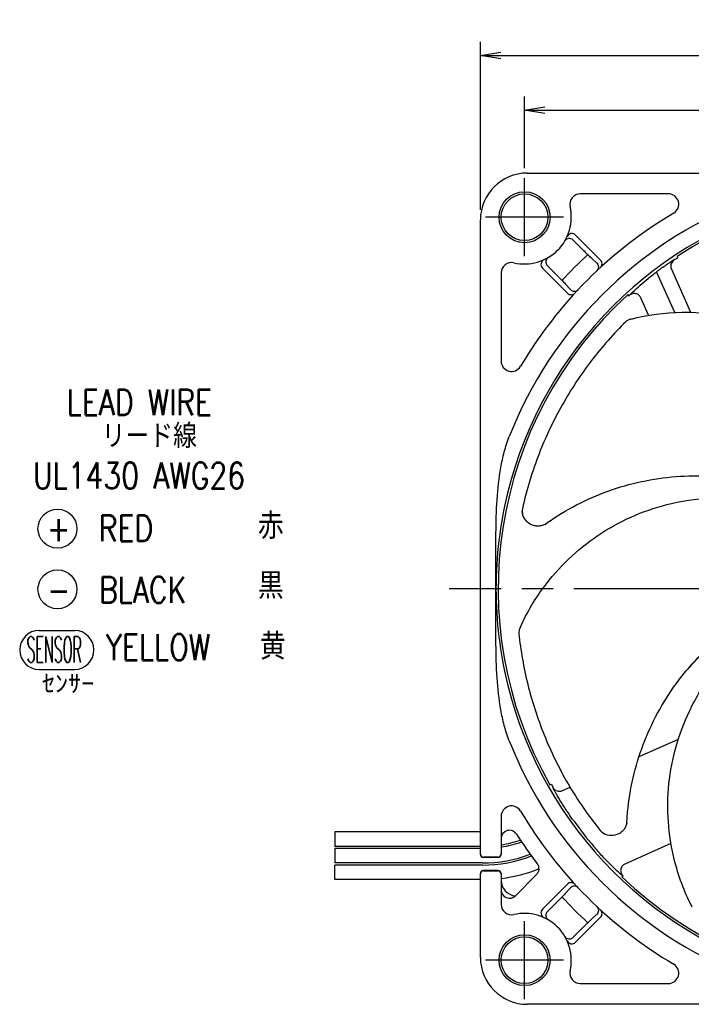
# Model space of a CAD drawing. Extents: x 154 to 478, y 166 to 274.
# Tile 4 of 8: x 338 to 403, y 179 to 274. Entities that reach past the tile are written whole.
import ezdxf

# ---------------------------------------------------------------- set-up
doc = ezdxf.new("R2010")
doc.units = 0
doc.header["$MEASUREMENT"] = 0
doc.header["$PDSIZE"] = -0.5
doc.linetypes.add('CENTER', pattern=[27, 20, -2, 3, -2])
doc.linetypes.add('MS', pattern=[0])
doc.layers.get('0').update_dxf_attribs({"linetype": 'CONTINUOUS'})
doc.layers.get('DEFPOINTS').update_dxf_attribs({"linetype": 'CONTINUOUS'})
for name, color, linetype in [('1DIM', 8, 'CONTINUOUS'), ('1MISC', 8, 'CONTINUOUS'), ('1TEXT', 8, 'CONTINUOUS'), ('CENTER_L', 4, 'CENTER'), ('PV_PRIMARY', 2, 'MS'), ('SOLID_M', 2, 'CONTINUOUS'), ('WA', 7, 'CONTINUOUS')]:
    doc.layers.add(name, color=color, linetype=linetype)
doc.styles.get("Standard").update_dxf_attribs({"font": 'ROMANS.shx', "bigfont": 'BIGFONT.shx'})
doc.dimstyles.new('ARROW_ARROW', dxfattribs={"dimscale": 0, "dimtxt": 3.5, "dimasz": 3, "dimexe": 2, "dimexo": 1.5, "dimgap": 1, "dimtad": 1, "dimdec": 1, "dimdsep": 46, "dimtxsty": 'STANDARD', "dimblk1": 'OPEN', "dimblk2": 'OPEN', "dimsah": 1, "dimcen": 0, "dimclrd": 256, "dimclre": 256, "dimclrt": 256, "dimadec": 0, "dimazin": 0, "dimtfac": 1, "dimtdec": 1, "dimtmove": 0, "dimatfit": 3, "dimldrblk": 'OPEN', "dimfxl": 1, "dimtolj": 1, "dimarcsym": 0})

# ---------------------------------------------------------------- blocks, each defined once
blk = doc.blocks.new('_OPEN')
at = {"color": 0, "linetype": 'ByBlock'}
for p, q in [((-1, 0.167), (0, 0)), ((0, 0), (-1, -0.167)), ((0, 0), (-1, 0))]:
    blk.add_line(p, q, dxfattribs=at)
blk = doc.blocks.new('*D19')
at = {"layer": '1DIM', "lineweight": -2}
for p, q in [((382.526, 255.9), (382.526, 272.045)), ((462.526, 255.9), (462.526, 272.045)), ((384.476, 270.745), (460.576, 270.745))]:
    blk.add_line(p, q, dxfattribs=at)
at = {"layer": 'DEFPOINTS', "color": 0}
for p in [(462.526, 270.745), (382.526, 254.925), (462.526, 254.925)]:
    blk.add_point(p, dxfattribs=at)
at = {"layer": '1DIM', "lineweight": -2, "xscale": 1.95, "yscale": 1.95, "zscale": 1.95, "rotation": 180}
blk.add_blockref('_OPEN', (382.526, 270.745), dxfattribs=at)
at = {"layer": '1DIM', "lineweight": -2, "xscale": 1.95, "yscale": 1.95, "zscale": 1.95}
blk.add_blockref('_OPEN', (462.526, 270.745), dxfattribs=at)
at = {"layer": '1DIM', "insert": (422.526, 272.532), "char_height": 2.275, "attachment_point": 5}
blk.add_mtext('80±0.5', dxfattribs=at)
blk = doc.blocks.new('*D20')
at = {"layer": '1DIM', "lineweight": -2}
for p, q in [((386.776, 259.9), (386.776, 266.783)), ((458.276, 259.9), (458.276, 266.783)), ((388.726, 265.483), (456.326, 265.483))]:
    blk.add_line(p, q, dxfattribs=at)
at = {"layer": 'DEFPOINTS', "color": 0}
for p in [(458.276, 265.483), (386.776, 258.925), (458.276, 258.925)]:
    blk.add_point(p, dxfattribs=at)
at = {"layer": '1DIM', "lineweight": -2, "xscale": 1.95, "yscale": 1.95, "zscale": 1.95, "rotation": 180}
blk.add_blockref('_OPEN', (386.776, 265.483), dxfattribs=at)
at = {"layer": '1DIM', "lineweight": -2, "xscale": 1.95, "yscale": 1.95, "zscale": 1.95}
blk.add_blockref('_OPEN', (458.276, 265.483), dxfattribs=at)
at = {"layer": '1DIM', "insert": (422.526, 267.271), "char_height": 2.275, "attachment_point": 5}
blk.add_mtext('71.5±0.3', dxfattribs=at)

msp = doc.modelspace()

# ---------------------------------------------------------------- linework, layer by layer
at = {"layer": '1MISC', "color": 7}
for centre in [(341.818, 225.2), (341.818, 219.363)]:
    msp.add_circle(centre, 1.875, dxfattribs=at)
for centre, start, end in [((340.059, 213.531), 90, 270), ((343.452, 213.531), 270, 90)]:
    msp.add_arc(centre, 1.875, start, end, dxfattribs=at)
at = {"layer": 'CENTER_L'}
for p, q in [((386.776, 251.425), (386.776, 258.925)), ((390.526, 255.175), (383.026, 255.175)), ((465.526, 219.425), (379.526, 219.425)), ((386.776, 179.925), (386.776, 187.425)), ((390.526, 183.675), (383.026, 183.675))]:
    msp.add_line(p, q, dxfattribs=at)
at = {"layer": 'PV_PRIMARY'}
for p, q in [((368.526, 196.025), (368.526, 194.625)), ((382.526, 196.025), (368.526, 196.025)), ((382.526, 194.625), (368.526, 194.625)), ((368.526, 194.425), (368.526, 193.025)), ((382.526, 194.425), (368.526, 194.425)), ((382.718, 193.025), (368.526, 193.025)), ((368.526, 191.425), (368.526, 192.825)), ((382.718, 192.825), (368.526, 192.825)), ((382.526, 191.425), (368.526, 191.425))]:
    msp.add_line(p, q, dxfattribs=at)
for radius, start, end in [(11.4, 279.12692, 288.72173), (11.6, 278.96848, 288.99041), (13, 270, 290.75606), (13.2, 270, 290.99451), (14.6, 277.11485, 291.92639)]:
    msp.add_arc((382.718, 206.025), radius, start, end, dxfattribs=at)
at = {"layer": 'SOLID_M'}
for p, q in [((387.026, 259.425), (458.026, 259.425)), ((400.617, 257.425), (392.132, 257.425)), ((382.526, 194.094), (382.526, 254.925)), ((391.679, 253.454), (394.091, 251.043)), ((391.437, 252.989), (392.367, 252.059)), ((393.746, 250.75), (393.184, 251.269)), ((401.452, 251.392), (401.505, 251.272)), ((390.909, 247.861), (388.497, 250.272)), ((388.962, 250.514), (389.892, 249.584)), ((400.902, 250.169), (402.747, 246.025)), ((384.526, 249.819), (384.526, 241.334)), ((401.223, 246.006), (399.478, 249.924)), ((390.683, 248.768), (391.201, 248.205)), ((396.796, 247.59), (396.736, 247.725)), ((396.858, 247.647), (396.857, 247.65)), ((398.717, 245.733), (397.969, 247.414)), ((388.73, 225.602), (388.803, 225.659)), ((384.026, 214.12), (384.026, 224.73)), ((397.791, 203.267), (401.577, 204.953)), ((389.217, 200.545), (389.345, 200.602)), ((389.527, 200.272), (389.532, 200.275)), ((389.542, 200.221), (389.527, 200.272)), ((390.422, 199.987), (391.162, 200.316)), ((384.526, 197.516), (384.526, 194.094)), ((396.625, 196.854), (396.627, 196.946)), ((400.868, 194.895), (396.439, 192.923)), ((382.526, 193.894), (382.526, 194.094)), ((382.526, 193.85), (382.526, 193.894)), ((384.226, 193.594), (382.826, 193.594)), ((384.226, 193.55), (382.826, 193.55)), ((384.526, 194.094), (384.526, 193.85)), ((394.304, 193.757), (394.302, 193.756)), ((382.526, 191.956), (382.526, 192)), ((382.526, 191.756), (382.526, 191.956)), ((382.526, 183.925), (382.526, 191.756)), ((384.226, 192.3), (382.826, 192.3)), ((382.826, 192.256), (384.226, 192.256)), ((384.526, 192), (384.526, 191.756)), ((384.526, 191.756), (384.526, 189.031)), ((385.892, 189.862), (387.935, 191.905)), ((396.267, 191.752), (396.129, 191.691)), ((396.241, 191.776), (396.236, 191.774)), ((388.497, 188.578), (390.909, 190.99)), ((391.201, 190.645), (390.683, 190.082)), ((388.962, 188.336), (389.892, 189.266)), ((394.091, 187.808), (391.679, 185.396)), ((393.184, 187.581), (393.746, 188.1)), ((391.437, 185.861), (392.367, 186.791)), ((392.132, 181.425), (400.617, 181.425)), ((458.026, 179.425), (387.026, 179.425))]:
    msp.add_line(p, q, dxfattribs=at)
at = {"layer": 'SOLID_M', "flags": 128}
msp.add_lwpolyline([(401.133, 251.071), (401.144, 251.045), (401.149, 251.034)], dxfattribs=at)
at = {"layer": 'SOLID_M'}
for centre, radius in [((386.776, 255.175), 2.45), ((386.776, 255.175), 2.25), ((386.776, 183.675), 2.45), ((386.776, 183.675), 2.25)]:
    msp.add_circle(centre, radius, dxfattribs=at)
for centre, radius, start, end in [((387.026, 254.925), 4.5, 90, 180), ((422.526, 219.425), 38.5, 103.82874, 166.17126), ((392.132, 256.425), 1, 90, 193.13656), ((400.617, 256.425), 1, 300.63115, 90), ((422.526, 219.425), 38.288, 42.34378, 123.39474), ((422.526, 219.425), 40, 111.47842, 158.52158), ((386.776, 255.175), 4.5, 256.86344, 13.13656), ((422.526, 219.425), 42, 120.63115, 149.36885), ((391.083, 252.636), 0.5, 45, 149.47751), ((391.326, 253.101), 0.5, 45, 155.48732), ((389.316, 250.868), 0.5, 120.52249, 225), ((422.526, 219.425), 43.75, 132.69979, 137.30021), ((422.526, 219.425), 38.159, 123.42688, 124.07037), ((385.526, 249.819), 1, 76.86344, 180), ((388.851, 250.626), 0.5, 114.51268, 225), ((393.408, 250.383), 0.5, 313.2466, 47.35706), ((393.737, 250.689), 0.5, 312.64009, 45), ((422.526, 219.425), 38.229, 126.38624, 126.60527), ((422.526, 219.425), 38.288, 132.34378, 209.54545), ((391.262, 248.214), 0.5, 225, 317.35991), ((391.569, 248.544), 0.5, 222.64294, 316.7534), ((422.526, 219.425), 38.149, 132.28596, 132.41321), ((385.526, 241.334), 1, 180, 329.36885), ((422.526, 219.425), 38.5, 166.17126, 180), ((422.526, 219.425), 38.5, 180, 193.82874), ((422.526, 219.425), 38.5, 193.82874, 256.17126), ((422.526, 219.425), 40, 201.47842, 248.52158), ((422.526, 219.425), 38.149, 209.56578, 210.13157), ((385.526, 197.516), 1, 30.63115, 180), ((422.526, 219.425), 42, 210.63115, 239.36885), ((385.326, 195.37), 0.8, 32.88847, 180), ((422.526, 219.425), 38.229, 215.83973, 220.40638), ((422.526, 219.425), 43.5, 212.88847, 217.47692), ((382.826, 193.894), 0.3, 180.00224, 270.00224), ((384.226, 193.894), 0.3, 270, 0), ((384.226, 193.85), 0.3, 270, 0), ((387.37, 192.471), 0.8, 315, 37.47692), ((382.826, 191.956), 0.3, 89.99776, 179.99776), ((384.226, 192), 0.3, 0, 90), ((384.226, 191.956), 0.3, 0, 90), ((422.526, 219.425), 38.288, 226.41534, 303.39474), ((422.526, 219.425), 38.149, 226.44848, 226.50172), ((386.026, 191.352), 1.5, 180, 180.61829), ((386.026, 191.352), 1.5, 180, 264.73379), ((391.262, 190.636), 0.5, 42.64009, 135), ((391.569, 190.307), 0.5, 43.2466, 137.35706), ((385.326, 190.428), 0.8, 180, 315), ((422.526, 219.425), 43.75, 222.69979, 227.30021), ((385.526, 189.031), 1, 180, 283.13656), ((388.851, 188.224), 0.5, 135, 245.48732), ((393.408, 188.468), 0.5, 312.64294, 46.7534), ((386.776, 183.675), 4.5, 346.86344, 103.13656), ((389.316, 187.982), 0.5, 135, 239.47751), ((393.737, 188.161), 0.5, 315, 47.35991), ((391.083, 186.214), 0.5, 210.52249, 315), ((391.326, 185.75), 0.5, 204.51268, 315), ((387.026, 183.925), 4.5, 180, 270), ((400.617, 182.425), 1, 270, 59.36885), ((392.132, 182.425), 1, 166.86344, 270)]:
    msp.add_arc(centre, radius, start, end, dxfattribs=at)
for centre, start_param, end_param in [((382.826, 193.85), 4.712389, 6.283185), ((382.826, 192), 3.141593, 4.712389)]:
    msp.add_ellipse(centre, major_axis=(0, -0.3), ratio=0.999922, start_param=start_param, end_param=end_param, dxfattribs=at)
for points, knots in [([(393.184, 251.269), (393.131, 251.317), (393.074, 251.37), (392.95, 251.488), (392.882, 251.553), (392.673, 251.756), (392.52, 251.906), (392.367, 252.059)], [0, 0, 0, 0, 0.25, 0.25, 0.5, 0.5, 1, 1, 1, 1]), ([(399.848, 250.201), (400.01, 250.32), (400.173, 250.437), (400.477, 250.65), (400.62, 250.748), (400.8, 250.868), (400.855, 250.904), (400.952, 250.967), (400.993, 250.993), (401.061, 251.034), (401.087, 251.05), (401.122, 251.069), (401.132, 251.073), (401.133, 251.071)], [0, 0, 0, 0, 0.25, 0.25, 0.5, 0.5, 0.625, 0.625, 0.75, 0.75, 0.875, 0.875, 1, 1, 1, 1]), ([(401.149, 251.034), (401.013, 250.942), (400.913, 250.804), (400.823, 250.489), (400.835, 250.319), (400.902, 250.169)], [0, 0, 0, 0, 0.5, 0.5, 1, 1, 1, 1]), ([(389.892, 249.584), (389.969, 249.507), (390.044, 249.432), (390.19, 249.283), (390.262, 249.209), (390.466, 249), (390.586, 248.872), (390.683, 248.768)], [0, 0, 0, 0, 0.25, 0.25, 0.5, 0.5, 1, 1, 1, 1]), ([(398.664, 249.277), (398.796, 249.387), (398.96, 249.52), (399.234, 249.736), (399.331, 249.811), (399.527, 249.962), (399.628, 250.037), (399.73, 250.114)], [0, 0, 0, 0, 0.5, 0.5, 0.75, 0.75, 1, 1, 1, 1]), ([(396.857, 247.65), (396.856, 247.654), (396.883, 247.684), (396.992, 247.793), (397.072, 247.869), (397.174, 247.964)], [0, 0, 0, 0, 0.5, 0.5, 1, 1, 1, 1]), ([(397.969, 247.414), (397.924, 247.516), (397.855, 247.605), (397.684, 247.743), (397.582, 247.792), (397.366, 247.837), (397.253, 247.834), (397.04, 247.776), (396.941, 247.722), (396.858, 247.647)], [0, 0, 0, 0, 0.25, 0.25, 0.5, 0.5, 0.75, 0.75, 1, 1, 1, 1]), ([(397.026, 245.374), (398.626, 245.783), (402.677, 246.323), (406.762, 245.692), (411.403, 244.119), (414.892, 242.206), (417.689, 239.473), (418.636, 238.329)], [0.0802821, 0.0802821, 0.0802821, 0.0802821, 0.25, 0.5, 0.5, 0.75, 0.9029891, 0.9029891, 0.9029891, 0.9029891]), ([(396.518, 245.114), (395.94, 244.544), (395.366, 243.938), (394.264, 242.689), (393.732, 242.044), (392.2, 240.046), (391.264, 238.637), (389.994, 236.393), (389.594, 235.624), (388.844, 234.044), (388.494, 233.232), (387.845, 231.56), (387.549, 230.704), (387.015, 228.948), (386.779, 228.051), (386.574, 227.123)], [0, 0, 0, 0, 0.125, 0.125, 0.25, 0.25, 0.5, 0.5, 0.625, 0.625, 0.75, 0.75, 0.875, 0.875, 1, 1, 1, 1]), ([(397.026, 245.374), (396.926, 245.349), (396.83, 245.315), (396.653, 245.226), (396.577, 245.173), (396.518, 245.114)], [0, 0, 0, 0, 0.5, 0.5, 1, 1, 1, 1]), ([(384.138, 227.99), (384.205, 229.028), (384.313, 230.058), (384.582, 231.583), (384.69, 232.087), (384.955, 233.087), (385.112, 233.583), (385.304, 234.071)], [0, 0, 0, 0, 0.5, 0.5, 0.75, 0.75, 1, 1, 1, 1]), ([(388.712, 225.599), (389.118, 225.891), (391.368, 227.41), (393.896, 228.573), (398.138, 229.861), (401.922, 230.467), (405.658, 230.213), (407.176, 229.966)], [0.1933912, 0.1933912, 0.1933912, 0.1933912, 0.25, 0.5, 0.5, 0.75, 0.9233455, 0.9233455, 0.9233455, 0.9233455]), ([(386.339, 215.667), (387.017, 217.173), (389.121, 220.677), (392.161, 223.478), (396.284, 226.125), (399.956, 227.661), (403.836, 228.143), (405.321, 228.17)], [0.0802821, 0.0802821, 0.0802821, 0.0802821, 0.25, 0.5, 0.5, 0.75, 0.9029891, 0.9029891, 0.9029891, 0.9029891]), ([(388.712, 225.599), (388.662, 225.574), (388.608, 225.551), (388.495, 225.511), (388.437, 225.494), (388.256, 225.454), (388.133, 225.442), (387.878, 225.45), (387.75, 225.47), (387.504, 225.543), (387.384, 225.596), (387.058, 225.793), (386.879, 225.979), (386.635, 226.395), (386.566, 226.629), (386.553, 226.866)], [0, 0, 0, 0, 0.0625, 0.0625, 0.125, 0.125, 0.25, 0.25, 0.375, 0.375, 0.5, 0.5, 0.75, 0.75, 1, 1, 1, 1]), ([(386.553, 226.866), (386.556, 226.811), (386.561, 226.765), (386.573, 226.683), (386.581, 226.646), (386.588, 226.612)], [0, 0, 0, 0, 0.5, 0.5, 1, 1, 1, 1]), ([(388.752, 225.619), (388.754, 225.62), (388.758, 225.622), (388.762, 225.624), (388.762, 225.624), (388.757, 225.622), (388.741, 225.613), (388.724, 225.605), (388.712, 225.599)], [0, 0, 0, 0, 0.082767, 0.177701, 0.27333, 0.380147, 0.567073, 1, 1, 1, 1]), ([(386.339, 215.667), (386.297, 215.573), (386.264, 215.477), (386.223, 215.283), (386.217, 215.191), (386.226, 215.108)], [0, 0, 0, 0, 0.5, 0.5, 1, 1, 1, 1]), ([(386.226, 215.108), (386.311, 214.3), (386.428, 213.474), (386.717, 211.833), (386.889, 211.016), (387.496, 208.572), (388.014, 206.961), (388.977, 204.57), (389.329, 203.778), (390.096, 202.206), (390.512, 201.426), (391.415, 199.876), (391.9, 199.111), (392.94, 197.599), (393.494, 196.855), (394.092, 196.116)], [0, 0, 0, 0, 0.125, 0.125, 0.25, 0.25, 0.5, 0.5, 0.625, 0.625, 0.75, 0.75, 0.875, 0.875, 1, 1, 1, 1]), ([(396.617, 196.837), (396.641, 197.337), (396.856, 200.043), (397.524, 202.745), (399.161, 206.864), (401.047, 210.201), (403.574, 212.963), (404.715, 213.996)], [0.1933912, 0.1933912, 0.1933912, 0.1933912, 0.25, 0.5, 0.5, 0.75, 0.9233455, 0.9233455, 0.9233455, 0.9233455]), ([(402.646, 211.848), (403.008, 212.259), (403.506, 212.825), (404.063, 213.33), (404.214, 213.467)], [0, 0, 0, 0, 0.72859, 1, 1, 1, 1]), ([(402.902, 188.79), (402.148, 190.259), (400.719, 194.089), (400.425, 198.212), (400.927, 203.085), (402.015, 206.913), (404.057, 210.248), (404.962, 211.426)], [0.0802821, 0.0802821, 0.0802821, 0.0802821, 0.25, 0.5, 0.5, 0.75, 0.9029891, 0.9029891, 0.9029891, 0.9029891]), ([(385.304, 204.779), (385.112, 205.266), (384.956, 205.761), (384.691, 206.76), (384.583, 207.264), (384.313, 208.789), (384.205, 209.823), (384.138, 210.86)], [0, 0, 0, 0, 0.25, 0.25, 0.5, 0.5, 1, 1, 1, 1]), ([(389.532, 200.275), (389.619, 200.126), (389.759, 200.013), (390.085, 199.908), (390.265, 199.917), (390.422, 199.987)], [0, 0, 0, 0, 0.5, 0.5, 1, 1, 1, 1]), ([(391.536, 197.041), (391.361, 197.287), (391.065, 197.705), (390.684, 198.279), (390.38, 198.753), (390.117, 199.184), (389.896, 199.56), (389.725, 199.865), (389.6, 200.099), (389.561, 200.18), (389.542, 200.221)], [0, 0, 0, 0, 0.1709492, 0.2903878, 0.4098099, 0.5282951, 0.6467664, 0.7646662, 0.882557, 1, 1, 1, 1]), ([(396.617, 196.837), (396.605, 196.782), (396.589, 196.726), (396.55, 196.614), (396.527, 196.557), (396.445, 196.391), (396.378, 196.287), (396.213, 196.092), (396.117, 196.005), (395.907, 195.858), (395.791, 195.797), (395.434, 195.665), (395.176, 195.641), (394.699, 195.71), (394.473, 195.801), (394.28, 195.94)], [0, 0, 0, 0, 0.0625, 0.0625, 0.125, 0.125, 0.25, 0.25, 0.375, 0.375, 0.5, 0.5, 0.75, 0.75, 1, 1, 1, 1]), ([(396.62, 196.854), (396.622, 196.861), (396.624, 196.874), (396.627, 196.887), (396.628, 196.892), (396.628, 196.892), (396.627, 196.887), (396.623, 196.869), (396.619, 196.85), (396.617, 196.837)], [0, 0, 0, 0, 0.174699, 0.305846, 0.37769, 0.450061, 0.530899, 0.672372, 1, 1, 1, 1]), ([(394.28, 195.94), (394.325, 195.907), (394.364, 195.883), (394.436, 195.841), (394.469, 195.824), (394.5, 195.809)], [0, 0, 0, 0, 0.5, 0.5, 1, 1, 1, 1]), ([(396.187, 191.804), (396.153, 191.83), (396.104, 191.871), (395.977, 191.982), (395.899, 192.052), (395.626, 192.303), (395.4, 192.517), (394.883, 193.033), (394.603, 193.322), (394.012, 193.961), (393.714, 194.295), (393.416, 194.645)], [0, 0, 0, 0, 0.125, 0.125, 0.25, 0.25, 0.5, 0.5, 0.75, 0.75, 1, 1, 1, 1]), ([(396.439, 192.923), (396.334, 192.876), (396.241, 192.804), (396.101, 192.624), (396.054, 192.516), (396.014, 192.29), (396.023, 192.172), (396.095, 191.956), (396.158, 191.856), (396.241, 191.776)], [0, 0, 0, 0, 0.25, 0.25, 0.5, 0.5, 0.75, 0.75, 1, 1, 1, 1]), ([(390.683, 190.082), (390.634, 190.03), (390.581, 189.973), (390.463, 189.849), (390.398, 189.781), (390.195, 189.572), (390.045, 189.419), (389.892, 189.266)], [0, 0, 0, 0, 0.25, 0.25, 0.5, 0.5, 1, 1, 1, 1]), ([(392.367, 186.791), (392.444, 186.868), (392.519, 186.943), (392.668, 187.089), (392.742, 187.161), (392.952, 187.364), (393.079, 187.485), (393.184, 187.581)], [0, 0, 0, 0, 0.25, 0.25, 0.5, 0.5, 1, 1, 1, 1])]:
    msp.add_open_spline(points, degree=3, knots=knots, dxfattribs=at)
for points in [[(397.174, 247.964), (397.661, 248.416), (398.158, 248.854), (398.664, 249.277)], [(384.026, 224.73), (384.026, 225.818), (384.067, 226.904), (384.138, 227.99)], [(386.574, 227.123), (386.555, 227.037), (386.549, 226.952), (386.553, 226.866)], [(384.138, 210.86), (384.067, 211.946), (384.026, 213.032), (384.026, 214.12)], [(394.092, 196.116), (394.147, 196.048), (394.21, 195.99), (394.28, 195.94)], [(396.236, 191.774), (396.232, 191.772), (396.215, 191.782), (396.187, 191.804)]]:
    msp.add_open_spline(points, degree=3, dxfattribs=at)
at = {"layer": 'WA'}
for p, q in [((340.059, 215.406), (343.452, 215.406)), ((340.059, 211.656), (343.452, 211.656))]:
    msp.add_line(p, q, dxfattribs=at)

# ---------------------------------------------------------------- texts
at = {"layer": '1MISC', "color": 7}
for s, width, p in [('+  RED  ', 0.8, (340.821, 223.985)), ('-  BLACK ', 0.8, (340.847, 218.077)), ('SENSOR', 0.4, (338.852, 212.315)), ('YELLOW', 0.8, (346.485, 212.536))]:
    msp.add_text(s, height=2.5, dxfattribs=dict(at, width=width)).set_placement(p)
at = {"layer": '1MISC', "width": 0.9}
for s, p in [('赤', (361.114, 224.216)), ('黒', (361.114, 218.453)), ('黄', (361.304, 212.609))]:
    msp.add_text(s, height=2.5, dxfattribs=at).set_placement(p)
at = {"layer": '1MISC'}
msp.add_text('ｾﾝｻｰ', height=1.929, dxfattribs=at).set_placement((340.332, 209.279))
at = {"layer": '1TEXT', "color": 0, "width": 0.8}
for s, height, p in [('LEAD WIRE', 2.5, (342.708, 236.11)), ('UL1430 AWG26', 2.49998, (339.471, 229.054))]:
    msp.add_text(s, height=height, dxfattribs=at).set_placement(p)
at = {"layer": '1TEXT', "width": 0.9}
msp.add_text('リード線 ', height=2.3148, dxfattribs=at).set_placement((346.073, 232.957))

# ---------------------------------------------------------------- dimensions: what is measured, and where the dimension line sits
at = {"layer": '1DIM'}
for base, p1, p2, override, picture, middle in [((462.526, 270.745), (382.526, 254.925), (462.526, 254.925), {"dimscale": 0.65, "dimtol": 1, "dimtp": 0.5, "dimtm": 0.5, "dimtolj": 0}, '*D19', (422.526, 270.745)), ((458.276, 265.483), (386.776, 258.925), (458.276, 258.925), {"dimscale": 0.65, "dimtol": 1, "dimtp": 0.3, "dimtm": 0.3, "dimtolj": 0}, '*D20', (422.526, 265.483))]:
    dim = msp.add_linear_dim(base=base, p1=p1, p2=p2, dimstyle='ARROW_ARROW', override=override, dxfattribs=at)
    dim.commit()
    dim.dimension.update_dxf_attribs({"geometry": picture, "text_midpoint": middle, "dimtype": 160})

doc.saveas('drawing.dxf')
